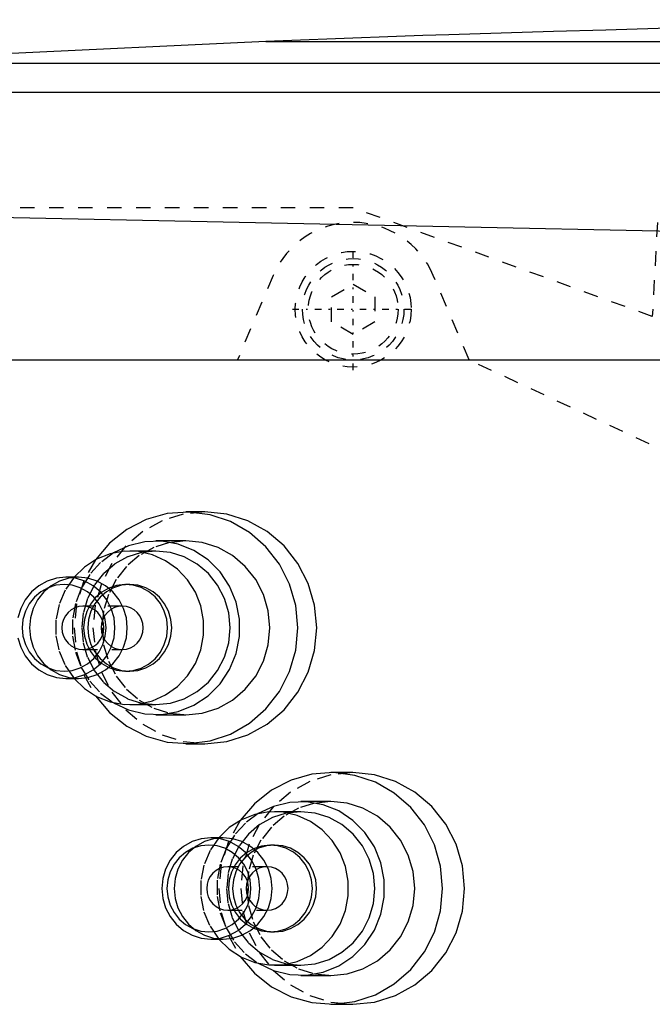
# Model space of a CAD drawing. Extents: x -702 to 139, y -105 to 105.
# Tile 7 of 14: x -548 to -504, y -6 to 62. Entities that reach past the tile are written whole.
import ezdxf

# ---------------------------------------------------------------- set-up
doc = ezdxf.new("R2010")
doc.units = 0
doc.linetypes.add('CENTER', pattern=[1.5, 0.45, -0.5, 0.05, -0.5])
doc.linetypes.add('DASHED', pattern=[2, 1, -1])
for name, color, linetype in [('AM_0', 7, 'CONTINUOUS'), ('AM_3', 7, 'DASHED'), ('AM_7', 7, 'CENTER')]:
    doc.layers.add(name, color=color, linetype=linetype)

msp = doc.modelspace()

# ---------------------------------------------------------------- linework, layer by layer
at = {"layer": 'AM_0', "color": 7, "linetype": 'CONTINUOUS'}
for p, q in [((-531.043, 60.5), (-562.758, 59)), ((-531.043, 60.5), (-385.14, 60.5)), ((-562.758, 59), (-352.303, 59)), ((-594.399, 57), (-342.934, 57)), ((-598.5, 49.393), (-483.81, 47)), ((-550.341, 38.5), (-462.553, 38.5)), ((-535.245, 28), (-536.553, 28)), ((-536.553, 26), (-538.623, 26)), ((-538.623, 25.3), (-540.435, 25.3)), ((-543.981, 23.5), (-544.835, 23.5)), ((-540.435, 23), (-540.72, 23)), ((-540.72, 17), (-540.435, 17)), ((-544.835, 16.5), (-543.981, 16.5)), ((-540.435, 14.7), (-538.623, 14.7)), ((-538.623, 14), (-536.553, 14)), ((-536.553, 12), (-535.245, 12)), ((-525.04, 10), (-526.553, 10)), ((-526.553, 8), (-528.623, 8)), ((-528.623, 7.3), (-530.435, 7.3)), ((-533.981, 5.5), (-534.835, 5.5)), ((-530.435, 5), (-530.72, 5)), ((-530.72, -1), (-530.435, -1)), ((-534.835, -1.5), (-533.981, -1.5)), ((-530.435, -3.3), (-528.623, -3.3)), ((-528.623, -4), (-526.553, -4)), ((-526.553, -6), (-525.04, -6))]:
    msp.add_line(p, q, dxfattribs=at)
for points in [[(-542.809, 15.304), (-541.82, 14.147), (-540.636, 13.208), (-539.298, 12.522), (-537.859, 12.115), (-536.371, 12.002), (-534.889, 12.188), (-533.47, 12.664), (-532.166, 13.414), (-531.025, 14.41), (-530.09, 15.614), (-529.396, 16.982), (-528.97, 18.462), (-528.826, 20), (-528.97, 21.538), (-529.396, 23.018), (-530.09, 24.386), (-531.025, 25.59), (-532.166, 26.586), (-533.47, 27.336), (-534.889, 27.812), (-536.371, 27.998), (-537.859, 27.885), (-539.298, 27.478), (-540.636, 26.792), (-541.82, 25.853), (-542.809, 24.696)], [(-535.245, 12), (-533.738, 12.154), (-532.288, 12.609), (-530.952, 13.348), (-529.781, 14.343), (-528.82, 15.555), (-528.106, 16.939), (-527.666, 18.439), (-527.518, 20), (-527.666, 21.561), (-528.106, 23.061), (-528.82, 24.445), (-529.781, 25.657), (-530.952, 26.652), (-532.288, 27.391), (-533.738, 27.846), (-535.245, 28)], [(-541.566, 14.831), (-540.514, 14.328), (-539.386, 14.052), (-538.227, 14.014), (-537.085, 14.215), (-536.004, 14.648), (-535.027, 15.295), (-534.195, 16.13), (-533.54, 17.119), (-533.088, 18.224), (-532.857, 19.4), (-532.857, 20.6), (-533.088, 21.776), (-533.54, 22.881), (-534.195, 23.87), (-535.027, 24.705), (-536.004, 25.352), (-537.085, 25.785), (-538.227, 25.986), (-539.386, 25.948), (-540.514, 25.672), (-541.566, 25.169)], [(-536.553, 14), (-535.422, 14.115), (-534.335, 14.457), (-533.333, 15.011), (-532.455, 15.757), (-531.734, 16.667), (-531.199, 17.704), (-530.869, 18.829), (-530.757, 20), (-530.869, 21.171), (-531.199, 22.296), (-531.734, 23.333), (-532.455, 24.243), (-533.333, 24.989), (-534.335, 25.543), (-535.422, 25.885), (-536.553, 26)], [(-544.279, 16.5), (-543.557, 15.799), (-542.718, 15.256), (-541.794, 14.89), (-540.819, 14.715), (-539.829, 14.737), (-538.862, 14.956), (-537.954, 15.364), (-537.139, 15.945), (-536.447, 16.677), (-535.904, 17.534), (-535.53, 18.482), (-535.34, 19.488), (-535.34, 20.512), (-535.53, 21.518), (-535.904, 22.466), (-536.447, 23.323), (-537.139, 24.055), (-537.954, 24.636), (-538.862, 25.044), (-539.829, 25.263), (-540.819, 25.285), (-541.794, 25.11), (-542.718, 24.744), (-543.557, 24.201), (-544.279, 23.5)], [(-538.623, 14.7), (-537.625, 14.802), (-536.664, 15.103), (-535.779, 15.593), (-535.003, 16.252), (-534.367, 17.055), (-533.894, 17.972), (-533.602, 18.966), (-533.504, 20), (-533.602, 21.034), (-533.894, 22.028), (-534.367, 22.945), (-535.003, 23.748), (-535.779, 24.407), (-536.664, 24.897), (-537.625, 25.198), (-538.623, 25.3)], [(-548.151, 19.317), (-547.959, 18.661), (-547.646, 18.056), (-547.226, 17.525), (-546.713, 17.09), (-546.129, 16.766), (-545.495, 16.567), (-544.835, 16.5), (-544.176, 16.567), (-543.541, 16.766), (-542.957, 17.09), (-542.445, 17.525), (-542.024, 18.056), (-541.712, 18.661), (-541.519, 19.317), (-541.454, 20), (-541.519, 20.683), (-541.712, 21.339), (-542.024, 21.944), (-542.445, 22.475), (-542.957, 22.91), (-543.541, 23.234), (-544.176, 23.433), (-544.835, 23.5), (-545.495, 23.433), (-546.129, 23.234), (-546.713, 22.91), (-547.226, 22.475), (-547.646, 21.944), (-547.959, 21.339), (-548.151, 20.683)], [(-543.981, 16.5), (-543.321, 16.567), (-542.687, 16.766), (-542.103, 17.09), (-541.59, 17.525), (-541.17, 18.056), (-540.858, 18.661), (-540.665, 19.317), (-540.6, 20), (-540.665, 20.683), (-540.858, 21.339), (-541.17, 21.944), (-541.59, 22.475), (-542.103, 22.91), (-542.687, 23.234), (-543.321, 23.433), (-543.981, 23.5)], [(-541.885, 17.253), (-541.339, 17.069), (-540.769, 17), (-540.197, 17.049), (-539.645, 17.214), (-539.136, 17.488), (-538.688, 17.861), (-538.321, 18.317), (-538.047, 18.84), (-537.879, 19.408), (-537.822, 20), (-537.879, 20.592), (-538.047, 21.16), (-538.321, 21.683), (-538.688, 22.139), (-539.136, 22.512), (-539.645, 22.786), (-540.197, 22.951), (-540.769, 23), (-541.339, 22.931), (-541.885, 22.747)], [(-540.435, 17), (-539.87, 17.058), (-539.326, 17.228), (-538.825, 17.506), (-538.386, 17.879), (-538.026, 18.333), (-537.758, 18.852), (-537.593, 19.415), (-537.537, 20), (-537.593, 20.585), (-537.758, 21.148), (-538.026, 21.667), (-538.386, 22.121), (-538.825, 22.494), (-539.326, 22.772), (-539.87, 22.942), (-540.435, 23)], [(-540.926, 18.5), (-540.648, 18.534), (-540.38, 18.622), (-540.134, 18.762), (-539.919, 18.949), (-539.743, 19.175), (-539.612, 19.432), (-539.531, 19.711), (-539.504, 20), (-539.531, 20.289), (-539.612, 20.568), (-539.743, 20.825), (-539.919, 21.051), (-540.134, 21.238), (-540.38, 21.378), (-540.648, 21.466), (-540.926, 21.5)], [(-532.809, -2.696), (-531.82, -3.853), (-530.636, -4.792), (-529.298, -5.478), (-527.859, -5.885), (-526.371, -5.998), (-524.889, -5.812), (-523.47, -5.336), (-522.166, -4.586), (-521.025, -3.59), (-520.09, -2.386), (-519.396, -1.018), (-518.97, 0.462), (-518.826, 2), (-518.97, 3.538), (-519.396, 5.018), (-520.09, 6.386), (-521.025, 7.59), (-522.166, 8.586), (-523.47, 9.336), (-524.889, 9.812), (-526.371, 9.998), (-527.859, 9.885), (-529.298, 9.478), (-530.636, 8.792), (-531.82, 7.853), (-532.809, 6.696)], [(-525.04, -6), (-523.533, -5.846), (-522.083, -5.391), (-520.747, -4.652), (-519.576, -3.657), (-518.615, -2.445), (-517.901, -1.061), (-517.461, 0.439), (-517.313, 2), (-517.461, 3.561), (-517.901, 5.061), (-518.615, 6.445), (-519.576, 7.657), (-520.747, 8.652), (-522.083, 9.391), (-523.533, 9.846), (-525.04, 10)], [(-531.566, -3.169), (-530.514, -3.672), (-529.386, -3.948), (-528.227, -3.986), (-527.085, -3.785), (-526.004, -3.352), (-525.027, -2.705), (-524.195, -1.87), (-523.54, -0.881), (-523.088, 0.224), (-522.857, 1.4), (-522.857, 2.6), (-523.088, 3.776), (-523.54, 4.881), (-524.195, 5.87), (-525.027, 6.705), (-526.004, 7.352), (-527.085, 7.785), (-528.227, 7.986), (-529.386, 7.948), (-530.514, 7.672), (-531.566, 7.169)], [(-526.553, -4), (-525.422, -3.885), (-524.335, -3.543), (-523.333, -2.989), (-522.455, -2.243), (-521.734, -1.333), (-521.199, -0.296), (-520.869, 0.829), (-520.757, 2), (-520.869, 3.171), (-521.199, 4.296), (-521.734, 5.333), (-522.455, 6.243), (-523.333, 6.989), (-524.335, 7.543), (-525.422, 7.885), (-526.553, 8)], [(-534.279, -1.5), (-533.557, -2.201), (-532.718, -2.744), (-531.794, -3.11), (-530.819, -3.285), (-529.829, -3.263), (-528.862, -3.044), (-527.954, -2.636), (-527.139, -2.055), (-526.447, -1.323), (-525.904, -0.466), (-525.53, 0.482), (-525.34, 1.488), (-525.34, 2.512), (-525.53, 3.518), (-525.904, 4.466), (-526.447, 5.323), (-527.139, 6.055), (-527.954, 6.636), (-528.862, 7.044), (-529.829, 7.263), (-530.819, 7.285), (-531.794, 7.11), (-532.718, 6.744), (-533.557, 6.201), (-534.279, 5.5)], [(-528.623, -3.3), (-527.625, -3.198), (-526.664, -2.897), (-525.779, -2.407), (-525.003, -1.748), (-524.367, -0.945), (-523.894, -0.028), (-523.602, 0.966), (-523.504, 2), (-523.602, 3.034), (-523.894, 4.028), (-524.367, 4.945), (-525.003, 5.748), (-525.779, 6.407), (-526.664, 6.897), (-527.625, 7.198), (-528.623, 7.3)], [(-533.981, -1.5), (-533.321, -1.433), (-532.687, -1.234), (-532.103, -0.91), (-531.59, -0.475), (-531.17, 0.056), (-530.858, 0.661), (-530.665, 1.317), (-530.6, 2), (-530.665, 2.683), (-530.858, 3.339), (-531.17, 3.944), (-531.59, 4.475), (-532.103, 4.91), (-532.687, 5.234), (-533.321, 5.433), (-533.981, 5.5)], [(-531.885, -0.747), (-531.339, -0.931), (-530.769, -1), (-530.197, -0.951), (-529.645, -0.786), (-529.136, -0.512), (-528.688, -0.139), (-528.321, 0.317), (-528.047, 0.84), (-527.879, 1.408), (-527.822, 2), (-527.879, 2.592), (-528.047, 3.16), (-528.321, 3.683), (-528.688, 4.139), (-529.136, 4.512), (-529.645, 4.786), (-530.197, 4.951), (-530.769, 5), (-531.339, 4.931), (-531.885, 4.747)], [(-530.435, -1), (-529.87, -0.942), (-529.326, -0.772), (-528.825, -0.494), (-528.386, -0.121), (-528.026, 0.333), (-527.758, 0.852), (-527.593, 1.415), (-527.537, 2), (-527.593, 2.585), (-527.758, 3.148), (-528.026, 3.667), (-528.386, 4.121), (-528.825, 4.494), (-529.326, 4.772), (-529.87, 4.942), (-530.435, 5)], [(-530.926, 0.5), (-530.648, 0.534), (-530.38, 0.622), (-530.134, 0.762), (-529.919, 0.949), (-529.743, 1.175), (-529.612, 1.432), (-529.531, 1.711), (-529.504, 2), (-529.531, 2.289), (-529.612, 2.568), (-529.743, 2.825), (-529.919, 3.051), (-530.134, 3.238), (-530.38, 3.378), (-530.648, 3.466), (-530.926, 3.5)]]:
    msp.add_lwpolyline(points, dxfattribs=at)
for points in [[(-544.965, 17), (-544.399, 17.058), (-543.856, 17.228), (-543.355, 17.506), (-542.915, 17.879), (-542.555, 18.333), (-542.287, 18.852), (-542.122, 19.415), (-542.067, 20), (-542.122, 20.585), (-542.287, 21.148), (-542.555, 21.667), (-542.915, 22.121), (-543.355, 22.494), (-543.856, 22.772), (-544.399, 22.942), (-544.965, 23), (-545.53, 22.942), (-546.073, 22.772), (-546.574, 22.494), (-547.014, 22.121), (-547.374, 21.667), (-547.642, 21.148), (-547.807, 20.585), (-547.862, 20), (-547.807, 19.415), (-547.642, 18.852), (-547.374, 18.333), (-547.014, 17.879), (-546.574, 17.506), (-546.073, 17.228), (-545.53, 17.058)], [(-534.835, 5.5), (-535.495, 5.433), (-536.129, 5.234), (-536.713, 4.91), (-537.226, 4.475), (-537.646, 3.944), (-537.959, 3.339), (-538.151, 2.683), (-538.216, 2), (-538.151, 1.317), (-537.959, 0.661), (-537.646, 0.056), (-537.226, -0.475), (-536.713, -0.91), (-536.129, -1.234), (-535.495, -1.433), (-534.835, -1.5), (-534.176, -1.433), (-533.541, -1.234), (-532.957, -0.91), (-532.445, -0.475), (-532.024, 0.056), (-531.712, 0.661), (-531.519, 1.317), (-531.454, 2), (-531.519, 2.683), (-531.712, 3.339), (-532.024, 3.944), (-532.445, 4.475), (-532.957, 4.91), (-533.541, 5.234), (-534.176, 5.433)], [(-534.965, -1), (-534.399, -0.942), (-533.856, -0.772), (-533.355, -0.494), (-532.915, -0.121), (-532.555, 0.333), (-532.287, 0.852), (-532.122, 1.415), (-532.067, 2), (-532.122, 2.585), (-532.287, 3.148), (-532.555, 3.667), (-532.915, 4.121), (-533.355, 4.494), (-533.856, 4.772), (-534.399, 4.942), (-534.965, 5), (-535.53, 4.942), (-536.073, 4.772), (-536.574, 4.494), (-537.014, 4.121), (-537.374, 3.667), (-537.642, 3.148), (-537.807, 2.585), (-537.862, 2), (-537.807, 1.415), (-537.642, 0.852), (-537.374, 0.333), (-537.014, -0.121), (-536.574, -0.494), (-536.073, -0.772), (-535.53, -0.942)]]:
    msp.add_lwpolyline(points, close=True, dxfattribs=at)
msp.add_polyline3d([(-466, 62, 0), (-467.807, 61.987, 0), (-471.422, 61.956, 0), (-475.036, 61.918, 0), (-476.843, 61.897, 0), (-478.65, 61.874, 0), (-482.265, 61.823, 0), (-485.879, 61.766, 0), (-489.493, 61.702, 0), (-493.107, 61.632, 0), (-496.721, 61.555, 0), (-498.527, 61.514, 0), (-500.334, 61.472, 0), (-503.948, 61.382, 0), (-507.561, 61.286, 0), (-511.174, 61.183, 0), (-514.787, 61.073, 0), (-518.4, 60.957, 0), (-520.206, 60.897, 0), (-522.012, 60.835, 0), (-525.625, 60.706, 0), (-529.237, 60.57, 0), (-531.043, 60.5, 0)], dxfattribs=at)
at = {"layer": 'AM_3', "color": 6, "linetype": 'DASHED'}
for p, q in [((-525, 49), (-624, 49)), ((-504.35, 41.5), (-525, 49)), ((-504, 48), (-504.35, 41.5)), ((-530.524, 44.341), (-533, 38.5)), ((-517, 38.5), (-519.476, 44.341)), ((-526.5, 42.866), (-525, 43.732)), ((-525, 43.732), (-523.5, 42.866)), ((-526.5, 41.134), (-526.5, 42.866)), ((-523.5, 42.866), (-523.5, 41.134)), ((-525, 40.268), (-526.5, 41.134)), ((-523.5, 41.134), (-525, 40.268)), ((-495.506, 28.477), (-517, 38.5)), ((-540.953, 21.5), (-543.67, 21.5)), ((-543.67, 18.5), (-540.953, 18.5)), ((-530.953, 3.5), (-533.67, 3.5)), ((-533.67, 0.5), (-530.953, 0.5))]:
    msp.add_line(p, q, dxfattribs=at)
for points in [[(-535.245, 28), (-536.753, 27.846), (-538.202, 27.391), (-539.538, 26.652), (-540.709, 25.657), (-541.67, 24.445), (-542.384, 23.061), (-542.824, 21.561), (-542.973, 20), (-542.824, 18.439), (-542.384, 16.939), (-541.67, 15.555), (-540.709, 14.343), (-539.538, 13.348), (-538.202, 12.609), (-536.753, 12.154), (-535.245, 12)], [(-536.553, 26), (-537.684, 25.885), (-538.771, 25.543), (-539.773, 24.989), (-540.651, 24.243), (-541.372, 23.333), (-541.907, 22.296), (-542.237, 21.171), (-542.348, 20), (-542.237, 18.829), (-541.907, 17.704), (-541.372, 16.667), (-540.651, 15.757), (-539.773, 15.011), (-538.771, 14.457), (-537.684, 14.115), (-536.553, 14)], [(-541.566, 25.169), (-542.451, 24.506), (-543.199, 23.682), (-543.785, 22.728), (-544.188, 21.676), (-544.393, 20.565), (-544.393, 19.435), (-544.188, 18.324), (-543.785, 17.272), (-543.199, 16.318), (-542.451, 15.494), (-541.566, 14.831)], [(-538.623, 25.3), (-539.622, 25.198), (-540.583, 24.897), (-541.468, 24.407), (-542.243, 23.748), (-542.88, 22.945), (-543.353, 22.028), (-543.645, 21.034), (-543.743, 20), (-543.645, 18.966), (-543.353, 17.972), (-542.88, 17.055), (-542.243, 16.252), (-541.468, 15.593), (-540.583, 15.103), (-539.622, 14.802), (-538.623, 14.7)], [(-542.809, 24.696), (-543.614, 23.249), (-544.112, 21.661), (-544.28, 20), (-544.112, 18.339), (-543.614, 16.751), (-542.809, 15.304)], [(-543.981, 23.5), (-544.641, 23.433), (-545.275, 23.234), (-545.859, 22.91), (-546.372, 22.475), (-546.792, 21.944), (-547.104, 21.339), (-547.297, 20.683), (-547.362, 20), (-547.297, 19.317), (-547.104, 18.661), (-546.792, 18.056), (-546.372, 17.525), (-545.859, 17.09), (-545.275, 16.766), (-544.641, 16.567), (-543.981, 16.5)], [(-544.279, 23.5), (-544.89, 22.612), (-545.312, 21.613), (-545.527, 20.545), (-545.527, 19.455), (-545.312, 18.387), (-544.89, 17.388), (-544.279, 16.5)], [(-541.885, 22.747), (-542.372, 22.464), (-542.798, 22.091), (-543.146, 21.64), (-543.405, 21.128), (-543.564, 20.575), (-543.618, 20), (-543.564, 19.425), (-543.405, 18.872), (-543.146, 18.36), (-542.798, 17.909), (-542.372, 17.536), (-541.885, 17.253)], [(-540.435, 23), (-541.001, 22.942), (-541.544, 22.772), (-542.045, 22.494), (-542.484, 22.121), (-542.845, 21.667), (-543.112, 21.148), (-543.277, 20.585), (-543.333, 20), (-543.277, 19.415), (-543.112, 18.852), (-542.845, 18.333), (-542.484, 17.879), (-542.045, 17.506), (-541.544, 17.228), (-541.001, 17.058), (-540.435, 17)], [(-540.926, 21.5), (-541.213, 21.476), (-541.489, 21.394), (-541.744, 21.257), (-541.968, 21.07), (-542.152, 20.842), (-542.289, 20.58), (-542.373, 20.296), (-542.402, 20), (-542.373, 19.704), (-542.289, 19.42), (-542.152, 19.158), (-541.968, 18.93), (-541.744, 18.743), (-541.489, 18.606), (-541.213, 18.524), (-540.926, 18.5)], [(-525.04, 10), (-526.548, 9.846), (-527.997, 9.391), (-529.333, 8.652), (-530.504, 7.657), (-531.465, 6.445), (-532.179, 5.061), (-532.619, 3.561), (-532.768, 2), (-532.619, 0.439), (-532.179, -1.061), (-531.465, -2.445), (-530.504, -3.657), (-529.333, -4.652), (-527.997, -5.391), (-526.548, -5.846), (-525.04, -6)], [(-526.553, 8), (-527.684, 7.885), (-528.771, 7.543), (-529.773, 6.989), (-530.651, 6.243), (-531.372, 5.333), (-531.907, 4.296), (-532.237, 3.171), (-532.348, 2), (-532.237, 0.829), (-531.907, -0.296), (-531.372, -1.333), (-530.651, -2.243), (-529.773, -2.989), (-528.771, -3.543), (-527.684, -3.885), (-526.553, -4)], [(-531.566, 7.169), (-532.451, 6.506), (-533.199, 5.682), (-533.785, 4.728), (-534.188, 3.676), (-534.393, 2.565), (-534.393, 1.435), (-534.188, 0.324), (-533.785, -0.728), (-533.199, -1.682), (-532.451, -2.506), (-531.566, -3.169)], [(-528.623, 7.3), (-529.622, 7.198), (-530.583, 6.897), (-531.468, 6.407), (-532.243, 5.748), (-532.88, 4.945), (-533.353, 4.028), (-533.645, 3.034), (-533.743, 2), (-533.645, 0.966), (-533.353, -0.028), (-532.88, -0.945), (-532.243, -1.748), (-531.468, -2.407), (-530.583, -2.897), (-529.622, -3.198), (-528.623, -3.3)], [(-532.809, 6.696), (-533.614, 5.249), (-534.112, 3.661), (-534.28, 2), (-534.112, 0.339), (-533.614, -1.249), (-532.809, -2.696)], [(-533.981, 5.5), (-534.641, 5.433), (-535.275, 5.234), (-535.859, 4.91), (-536.372, 4.475), (-536.792, 3.944), (-537.104, 3.339), (-537.297, 2.683), (-537.362, 2), (-537.297, 1.317), (-537.104, 0.661), (-536.792, 0.056), (-536.372, -0.475), (-535.859, -0.91), (-535.275, -1.234), (-534.641, -1.433), (-533.981, -1.5)], [(-534.279, 5.5), (-534.89, 4.612), (-535.312, 3.613), (-535.527, 2.545), (-535.527, 1.455), (-535.312, 0.387), (-534.89, -0.612), (-534.279, -1.5)], [(-530.435, 5), (-531.001, 4.942), (-531.544, 4.772), (-532.045, 4.494), (-532.484, 4.121), (-532.845, 3.667), (-533.112, 3.148), (-533.277, 2.585), (-533.333, 2), (-533.277, 1.415), (-533.112, 0.852), (-532.845, 0.333), (-532.484, -0.121), (-532.045, -0.494), (-531.544, -0.772), (-531.001, -0.942), (-530.435, -1)], [(-531.885, 4.747), (-532.372, 4.464), (-532.798, 4.091), (-533.146, 3.64), (-533.405, 3.128), (-533.564, 2.575), (-533.618, 2), (-533.564, 1.425), (-533.405, 0.872), (-533.146, 0.36), (-532.798, -0.091), (-532.372, -0.464), (-531.885, -0.747)], [(-530.926, 3.5), (-531.213, 3.476), (-531.489, 3.394), (-531.744, 3.257), (-531.968, 3.07), (-532.152, 2.842), (-532.289, 2.58), (-532.373, 2.296), (-532.402, 2), (-532.373, 1.704), (-532.289, 1.42), (-532.152, 1.158), (-531.968, 0.93), (-531.744, 0.743), (-531.489, 0.606), (-531.213, 0.524), (-530.926, 0.5)]]:
    msp.add_lwpolyline(points, dxfattribs=at)
for points in [[(-543.67, 21.5), (-543.953, 21.471), (-544.225, 21.386), (-544.475, 21.247), (-544.695, 21.061), (-544.875, 20.833), (-545.009, 20.574), (-545.091, 20.293), (-545.119, 20), (-545.091, 19.707), (-545.009, 19.426), (-544.875, 19.167), (-544.695, 18.939), (-544.475, 18.753), (-544.225, 18.614), (-543.953, 18.529), (-543.67, 18.5), (-543.388, 18.529), (-543.116, 18.614), (-542.865, 18.753), (-542.646, 18.939), (-542.466, 19.167), (-542.332, 19.426), (-542.249, 19.707), (-542.222, 20), (-542.249, 20.293), (-542.332, 20.574), (-542.466, 20.833), (-542.646, 21.061), (-542.865, 21.247), (-543.116, 21.386), (-543.388, 21.471)], [(-533.67, 3.5), (-533.953, 3.471), (-534.225, 3.386), (-534.475, 3.247), (-534.695, 3.061), (-534.875, 2.833), (-535.009, 2.574), (-535.091, 2.293), (-535.119, 2), (-535.091, 1.707), (-535.009, 1.426), (-534.875, 1.167), (-534.695, 0.939), (-534.475, 0.753), (-534.225, 0.614), (-533.953, 0.529), (-533.67, 0.5), (-533.388, 0.529), (-533.116, 0.614), (-532.865, 0.753), (-532.646, 0.939), (-532.466, 1.167), (-532.332, 1.426), (-532.249, 1.707), (-532.222, 2), (-532.249, 2.293), (-532.332, 2.574), (-532.466, 2.833), (-532.646, 3.061), (-532.865, 3.247), (-533.116, 3.386), (-533.388, 3.471)]]:
    msp.add_lwpolyline(points, close=True, dxfattribs=at)
for radius in [4, 3.5, 3.1]:
    msp.add_circle((-525, 42), radius, dxfattribs=at)
msp.add_arc((-525, 42), 6, 22.96822, 157.03178, dxfattribs=at)
at = {"layer": 'AM_7', "color": 4, "linetype": 'CENTER'}
for p, q in [((-525, 37.8), (-525, 46.2)), ((-529.2, 42), (-520.8, 42))]:
    msp.add_line(p, q, dxfattribs=at)

doc.saveas('drawing.dxf')
